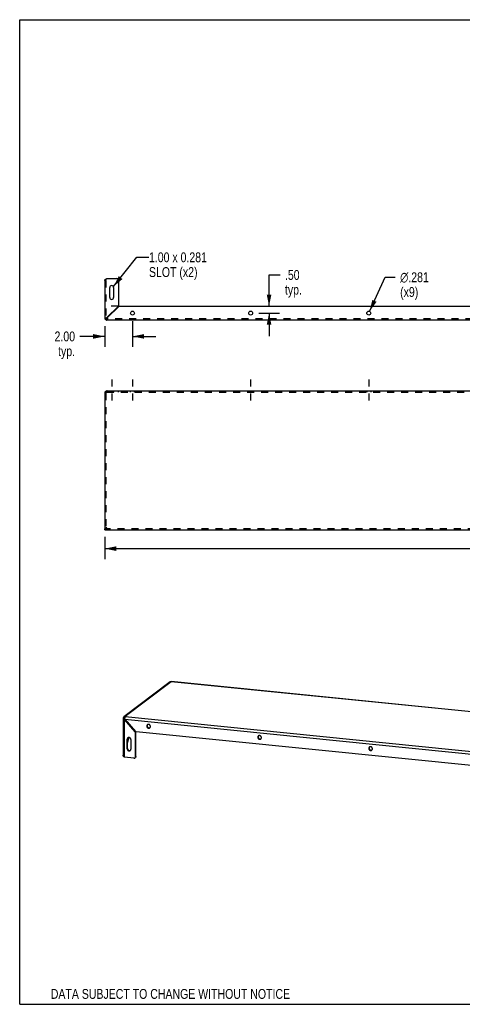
# Model space of a CAD drawing. Header units: inches. Extents: x 0 to 91.7, y 0 to 70.8.
# Tile 1 of 3: x 0 to 31.9, y 0 to 70.8. Entities that reach past the tile are written whole.
import ezdxf

# ---------------------------------------------------------------- set-up
doc = ezdxf.new("R2010")
doc.units = ezdxf.units.IN
doc.header["$LTSCALE"] = 5.041667
doc.header["$MEASUREMENT"] = 0
doc.linetypes.add('DASHED', pattern=[0.2, 0.1, -0.1])
doc.linetypes.add('HIDDEN', pattern=[0.2, 0.1, -0.1])
doc.layers.get('0').update_dxf_attribs({"linetype": 'CONTINUOUS'})
doc.layers.add('DEFAULT_2', color=8, linetype='HIDDEN')
doc.layers.add('DIMENSIONS', color=7, linetype='CONTINUOUS')
doc.styles.get("Standard").update_dxf_attribs({"font": 'txt', "width": 0.8})
doc.styles.add('TEXTSTYLE_1', font='gdt', dxfattribs={"width": 0.8})
doc.dimstyles.new('DIMSTYLE_1', dxfattribs={"dimtxt": 0.708333, "dimasz": 0.833333, "dimexe": 0.09, "dimexo": 0.07, "dimgap": 0.0425, "dimtad": 0, "dimtih": 1, "dimtoh": 1, "dimzin": 4, "dimdsep": 46, "dimtxsty": 'Standard', "dimblk": '_FILLED', "dimblk1": '_FILLED', "dimblk2": '_FILLED', "dimcen": 0.09, "dimadec": 0, "dimazin": 0, "dimtfac": 1, "dimtofl": 0, "dimtmove": 0, "dimatfit": 3, "dimldrblk": '_FILLED', "dimfxl": 1, "dimtolj": 1, "dimtzin": 4, "dimarcsym": 0})
doc.dimstyles.new('DIMSTYLE_2', dxfattribs={"dimtxt": 0.708333, "dimasz": 0.833333, "dimexe": 0.09, "dimexo": 0.07, "dimgap": 0.09, "dimtad": 0, "dimtih": 1, "dimtoh": 1, "dimdec": 3, "dimzin": 4, "dimdsep": 46, "dimtxsty": 'Standard', "dimblk": '_FILLED', "dimblk1": '_FILLED', "dimblk2": '_FILLED', "dimcen": 0.09, "dimadec": 0, "dimazin": 0, "dimtfac": 1, "dimtdec": 3, "dimtofl": 0, "dimtmove": 0, "dimatfit": 3, "dimldrblk": '_FILLED', "dimfxl": 1, "dimtolj": 1, "dimtzin": 4, "dimarcsym": 0})
doc.dimstyles.get("Standard").update_dxf_attribs({"dimtxt": 0.708333, "dimasz": 0.833333, "dimexe": 0.09, "dimexo": 0.07, "dimgap": 0.09, "dimtad": 0, "dimtih": 1, "dimtoh": 1, "dimzin": 4, "dimdsep": 46, "dimtxsty": 'Standard', "dimblk": '_FILLED', "dimblk1": '_FILLED', "dimblk2": '_FILLED', "dimcen": 0.09, "dimadec": 0, "dimazin": 0, "dimtp": 0.01, "dimtm": 0.01, "dimtfac": 1, "dimtofl": 0, "dimtmove": 0, "dimatfit": 3, "dimldrblk": '_FILLED', "dimfxl": 1, "dimtolj": 1, "dimtzin": 4, "dimarcsym": 0})

# ---------------------------------------------------------------- blocks, each defined once
blk = doc.blocks.new('_FILLED')
at = {"color": 0, "linetype": 'ByBlock'}
blk.add_solid([(0, 0), (-1, 0.2), (-1, -0.2)], dxfattribs=at)
blk = doc.blocks.new('*D2')
at = {"layer": 'DIMENSIONS', "color": 2, "linetype": 'Continuous'}
for p, q in [((6.12, 33.62), (6.12, 32.031)), ((78.12, 33.62), (78.12, 32.031)), ((6.12, 32.781), (40.349, 32.781)), ((78.12, 32.781), (43.89, 32.781))]:
    blk.add_line(p, q, dxfattribs=at)
at = {"layer": 'DIMENSIONS', "color": 2, "linetype": 'Continuous', "xscale": 0.8333333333, "yscale": 0.8333333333, "zscale": 0.8333333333, "rotation": 180}
blk.add_blockref('_FILLED', (6.12, 32.781), dxfattribs=at)
at = {"layer": 'DIMENSIONS', "color": 2, "linetype": 'Continuous', "xscale": 0.8333333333, "yscale": 0.8333333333, "zscale": 0.8333333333}
blk.add_blockref('_FILLED', (78.12, 32.781), dxfattribs=at)
at = {"layer": 'DIMENSIONS', "color": 2, "linetype": 'Continuous', "insert": (42.12, 33.135), "char_height": 0.7083, "width": 2.83333, "attachment_point": 2, "line_spacing_factor": 0.9}
blk.add_mtext('72.00', dxfattribs=at)
blk = doc.blocks.new('*D5')
at = {"layer": 'DIMENSIONS', "color": 2, "linetype": 'Continuous'}
for p, q in [((8.12, 49.14), (8.12, 47.299)), ((6.12, 48.796), (6.12, 47.299)), ((6.12, 48.049), (4.338, 48.049)), ((8.12, 48.049), (9.786, 48.049))]:
    blk.add_line(p, q, dxfattribs=at)
at = {"layer": 'DIMENSIONS', "color": 2, "linetype": 'Continuous', "xscale": 0.8333333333, "yscale": 0.8333333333, "zscale": 0.8333333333}
blk.add_blockref('_FILLED', (6.12, 48.049), dxfattribs=at)
at = {"layer": 'DIMENSIONS', "color": 2, "linetype": 'Continuous', "xscale": 0.8333333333, "yscale": 0.8333333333, "zscale": 0.8333333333, "rotation": 180}
blk.add_blockref('_FILLED', (8.12, 48.049), dxfattribs=at)
at = {"layer": 'DIMENSIONS', "color": 2, "linetype": 'Continuous', "insert": (3.984, 48.403), "char_height": 0.7083, "width": 2.26667, "attachment_point": 3, "line_spacing_factor": 0.9}
blk.add_mtext('2.00\\Ptyp.', dxfattribs=at)
blk = doc.blocks.new('*D7')
at = {"layer": 'DIMENSIONS', "color": 2, "linetype": 'Continuous'}
for p, q in [((17.944, 50.223), (17.944, 52.469)), ((17.944, 52.469), (18.732, 52.469)), ((7.751, 50.223), (18.694, 50.223)), ((17.203, 49.723), (18.694, 49.723)), ((17.944, 49.723), (17.944, 48.057))]:
    blk.add_line(p, q, dxfattribs=at)
at = {"layer": 'DIMENSIONS', "color": 2, "linetype": 'Continuous', "xscale": 0.8333333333, "yscale": 0.8333333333, "zscale": 0.8333333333}
for p, rotation in [((17.944, 50.223), 270), ((17.944, 49.723), 90)]:
    blk.add_blockref('_FILLED', p, dxfattribs=dict(at, rotation=rotation))
at = {"layer": 'DIMENSIONS', "color": 2, "linetype": 'Continuous', "insert": (19.087, 52.823), "char_height": 0.7083, "width": 2.26667, "attachment_point": 1, "line_spacing_factor": 0.9}
blk.add_mtext('.50\\Ptyp.', dxfattribs=at)
blk = doc.blocks.new('*D8')
at = {"layer": 'DIMENSIONS', "color": 2, "linetype": 'Continuous'}
for p, q in [((25.178, 49.851), (26.308, 52.304)), ((26.308, 52.304), (27.022, 52.304))]:
    blk.add_line(p, q, dxfattribs=at)
at = {"layer": 'DIMENSIONS', "color": 2, "linetype": 'Continuous', "xscale": 0.8333333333, "yscale": 0.8333333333, "zscale": 0.8333333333, "rotation": 245.2687381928}
blk.add_blockref('_FILLED', (25.178, 49.851), dxfattribs=at)
at = {"layer": 'DIMENSIONS', "color": 2, "linetype": 'Continuous', "insert": (27.377, 52.659), "char_height": 0.70833, "width": 3.21111, "attachment_point": 1, "line_spacing_factor": 0.9, "style": 'TEXTSTYLE_1'}
blk.add_mtext('{\\Fgdt;n}\\Ftxt;.281\\P(x9)', dxfattribs=at)

msp = doc.modelspace()

# ---------------------------------------------------------------- linework, layer by layer
at = {"color": 7, "linetype": 'Continuous'}
for p, q in [((0, 0), (0, 70.8333)), ((0, 70.8333), (91.6667, 70.8333)), ((7.1676, 50.2235), (7.0976, 50.2235)), ((6.1836, 49.2875), (6.2296, 49.3335)), ((6.26, 49.3795), (6.2444, 49.3795)), ((6.2678, 49.3905), (6.2756, 49.4015)), ((6.283, 49.369), (6.2756, 49.3639)), ((6.2756, 49.3639), (6.2756, 49.3483)), ((6.2977, 49.3795), (6.283, 49.369)), ((6.2484, 44.1024), (6.2444, 44.1219)), ((6.2756, 44.125), (6.2756, 44.1219)), ((6.1196, 34.125), (6.1196, 34.203)), ((6.2756, 34.281), (6.2621, 34.2724)), ((7.4813, 20.6199), (7.5185, 20.5958)), ((7.5379, 20.563), (7.5351, 20.5609)), ((7.5512, 20.5244), (7.5156, 20.5084)), ((7.5438, 20.4834), (7.5662, 20.5004)), ((9.1445, 20.0134), (9.1712, 20.0336)), ((7.7617, 18.8171), (7.8676, 19.1951)), ((8.3421, 19.6288), (8.3197, 19.6119)), ((8.3636, 19.5879), (8.3369, 19.5677)), ((8.3636, 17.8316), (8.3636, 19.5879)), ((17.1319, 19.212), (17.1586, 19.2322)), ((7.735, 19.0734), (7.7617, 19.0936)), ((7.735, 18.7278), (7.7617, 18.748)), ((7.7617, 18.4024), (7.7617, 19.0936)), ((25.1193, 18.4107), (25.146, 18.4309)), ((7.735, 18.3822), (7.7617, 18.4024)), ((8.3216, 17.7437), (8.2949, 17.7235)), ((8.3636, 17.8316), (8.3369, 17.8114)), ((0, 0), (91.6667, 0))]:
    msp.add_line(p, q, dxfattribs=at)
at = {"color": 3, "linetype": 'Continuous'}
for p, q in [((6.1196, 52.0675), (6.1196, 49.3795)), ((6.2513, 52.2079), (6.2756, 52.2235)), ((6.2756, 52.2235), (6.9946, 52.2235)), ((7.1196, 52.0985), (7.1196, 50.2714)), ((6.4791, 50.8485), (6.4791, 51.5675)), ((6.7601, 51.5675), (6.7601, 50.8485)), ((6.2756, 49.4015), (7.1013, 50.2272)), ((7.1234, 50.2051), (6.2977, 49.3795)), ((7.1676, 50.2235), (77.0717, 50.2235)), ((6.2444, 49.3795), (6.2548, 49.3868)), ((6.2548, 49.3868), (6.2756, 49.4015)), ((77.9636, 49.2235), (6.2756, 49.2235)), ((6.2977, 49.3795), (6.2903, 49.369)), ((6.1196, 43.969), (6.1196, 34.203)), ((6.2756, 44.125), (77.9636, 44.125)), ((6.2793, 44.1228), (6.2756, 44.1219)), ((6.1196, 34.125), (78.1196, 34.125)), ((10.8283, 23.1877), (7.503, 20.6694)), ((10.9106, 23.2043), (7.5971, 20.695)), ((78.3185, 16.4485), (10.8986, 23.2124)), ((78.2753, 16.446), (10.9106, 23.2043)), ((7.4411, 20.545), (7.4411, 17.9278)), ((7.5515, 20.588), (7.5497, 20.5777)), ((7.5971, 20.695), (74.9618, 13.9367)), ((7.5438, 17.7708), (7.5438, 20.4834)), ((8.3197, 19.6119), (7.5438, 20.4834)), ((7.5645, 20.5026), (8.3404, 19.631)), ((7.5645, 20.5026), (74.8877, 13.7484)), ((8.3369, 17.8114), (8.3369, 19.5677)), ((74.0703, 13.0191), (8.3819, 19.6092)), ((7.735, 18.3822), (7.735, 19.0734)), ((7.9991, 19.0469), (7.9991, 18.3557)), ((8.2194, 17.703), (7.5438, 17.7708))]:
    msp.add_line(p, q, dxfattribs=at)
at = {"color": 2, "linetype": 'DASHED'}
for p, q in [((6.6196, 44.9583), (6.6196, 43.2137)), ((8.1196, 44.9583), (8.1196, 43.2137)), ((16.6196, 44.9583), (16.6196, 43.2137)), ((25.1196, 44.9583), (25.1196, 43.2137))]:
    msp.add_line(p, q, dxfattribs=at)
at = {"color": 3, "linetype": 'Continuous'}
for points in [[(6.1196, 52.0675), (6.1201, 52.0752), (6.1215, 52.083), (6.1239, 52.0908), (6.1273, 52.0987), (6.1315, 52.1065), (6.1366, 52.1143), (6.1426, 52.122), (6.1494, 52.1298), (6.157, 52.1376), (6.1653, 52.1455), (6.1743, 52.1533), (6.184, 52.1611), (6.1941, 52.1689), (6.2048, 52.1766), (6.2159, 52.1844), (6.2274, 52.1922), (6.2392, 52.2001), (6.2513, 52.2079)], [(6.1836, 49.2874), (6.1825, 49.2948), (6.182, 49.3022), (6.1823, 49.3095), (6.1833, 49.3167), (6.1848, 49.3236), (6.187, 49.3303), (6.1897, 49.3367), (6.193, 49.3428), (6.1967, 49.3486), (6.2009, 49.3539), (6.2055, 49.3588), (6.2104, 49.3632), (6.2156, 49.3671), (6.2211, 49.3706), (6.2268, 49.3736), (6.2327, 49.376), (6.2385, 49.378), (6.2444, 49.3795)], [(6.2756, 49.3483), (6.2742, 49.3424), (6.2722, 49.3365), (6.2697, 49.3307), (6.2667, 49.325), (6.2633, 49.3195), (6.2593, 49.3142), (6.2549, 49.3093), (6.2501, 49.3048), (6.2448, 49.3006), (6.239, 49.2968), (6.2329, 49.2935), (6.2264, 49.2908), (6.2198, 49.2887), (6.2128, 49.2871), (6.2057, 49.2861), (6.1983, 49.2859), (6.191, 49.2863), (6.1836, 49.2874)], [(6.2903, 49.369), (6.2793, 49.3534), (6.2756, 49.3483)], [(6.1836, 44.055), (6.1825, 44.0612), (6.182, 44.067), (6.1823, 44.0726), (6.1833, 44.0779), (6.1848, 44.0829), (6.187, 44.0876), (6.1897, 44.092), (6.193, 44.0962), (6.1967, 44.1), (6.2009, 44.1036), (6.2055, 44.1068), (6.2104, 44.1098), (6.2156, 44.1125), (6.2211, 44.1149), (6.2268, 44.1171), (6.2327, 44.1189), (6.2385, 44.1205), (6.2444, 44.1219)], [(6.239, 44.0962), (6.2329, 44.092), (6.2264, 44.0876), (6.2198, 44.0829), (6.2128, 44.0779), (6.2057, 44.0726), (6.1983, 44.067), (6.191, 44.0612), (6.1836, 44.055)], [(6.2593, 44.1098), (6.2501, 44.1036), (6.239, 44.0962)], [(6.2756, 44.1219), (6.2742, 44.1205), (6.2722, 44.1189), (6.2697, 44.1171), (6.2667, 44.1149), (6.2633, 44.1125), (6.2593, 44.1098)], [(6.2977, 44.125), (6.294, 44.1249), (6.2903, 44.1247), (6.2866, 44.1242), (6.283, 44.1236), (6.2793, 44.1228)], [(6.1196, 34.125), (6.1267, 34.1254), (6.1338, 34.1266), (6.1409, 34.1286), (6.148, 34.1313), (6.1551, 34.1348), (6.1622, 34.1391), (6.1693, 34.1441), (6.1763, 34.1498), (6.1834, 34.1561), (6.1905, 34.1631), (6.1976, 34.1707), (6.2047, 34.1788), (6.2118, 34.1875), (6.2189, 34.1967), (6.226, 34.2062), (6.2331, 34.2162), (6.2402, 34.2265), (6.2473, 34.2371), (6.2543, 34.2478), (6.2614, 34.2588), (6.2756, 34.281)], [(6.2425, 34.2704), (6.2316, 34.2668), (6.221, 34.2633), (6.2107, 34.2597), (6.2008, 34.2562), (6.1913, 34.2527), (6.1822, 34.2491), (6.1735, 34.2456), (6.1653, 34.242), (6.1577, 34.2384), (6.1507, 34.2349), (6.1444, 34.2314), (6.1387, 34.2278), (6.1337, 34.2243), (6.1295, 34.2208), (6.1259, 34.2172), (6.1232, 34.2136), (6.1212, 34.2101), (6.12, 34.2065), (6.1196, 34.203)], [(6.2756, 34.281), (6.2645, 34.2775), (6.2425, 34.2704)], [(10.8922, 23.2067), (10.8831, 23.2068), (10.8742, 23.2061), (10.8654, 23.2046), (10.8569, 23.2024), (10.8488, 23.1995), (10.8411, 23.1958), (10.8337, 23.1915), (10.8283, 23.1877)], [(10.8986, 23.2124), (10.896, 23.2123), (10.8928, 23.2116), (10.8896, 23.21), (10.8862, 23.2077), (10.8851, 23.2068)], [(10.9106, 23.2043), (10.9014, 23.2059), (10.8922, 23.2067)], [(10.9106, 23.2043), (10.9078, 23.2075), (10.9049, 23.2099), (10.902, 23.2115), (10.899, 23.2123), (10.8986, 23.2124)], [(7.503, 20.6694), (7.495, 20.663), (7.4875, 20.656), (7.4805, 20.6486), (7.4739, 20.6407), (7.4679, 20.6324), (7.4624, 20.6237), (7.4575, 20.6147), (7.4532, 20.6053), (7.4496, 20.5957), (7.4466, 20.5858), (7.4442, 20.5758), (7.4425, 20.5656), (7.4415, 20.5553), (7.4411, 20.545)], [(7.4411, 20.545), (7.4414, 20.5424), (7.4425, 20.5395), (7.4442, 20.5366), (7.4467, 20.5337), (7.4498, 20.5309), (7.4537, 20.5281), (7.4582, 20.5255), (7.4634, 20.5229), (7.4692, 20.5204), (7.4756, 20.5181), (7.4826, 20.5158), (7.4901, 20.5137), (7.4982, 20.5118), (7.5066, 20.51), (7.5156, 20.5084)], [(7.5156, 20.5084), (7.5105, 20.5107), (7.5055, 20.5135), (7.5006, 20.5169), (7.496, 20.5209), (7.4917, 20.5254), (7.4877, 20.5304), (7.4841, 20.5358), (7.4809, 20.5418), (7.4782, 20.5482), (7.476, 20.5551), (7.4743, 20.5624), (7.4733, 20.57), (7.4729, 20.5778), (7.4731, 20.5859), (7.474, 20.5943), (7.4757, 20.6028), (7.4781, 20.6113), (7.4812, 20.6199)], [(7.5021, 20.6107), (7.5009, 20.6115), (7.496, 20.6145), (7.491, 20.6169), (7.4861, 20.6187), (7.4812, 20.6199)], [(7.5449, 20.5354), (7.5439, 20.5416), (7.5426, 20.5478), (7.541, 20.5541), (7.5389, 20.5605), (7.5365, 20.5667), (7.5337, 20.5728), (7.5306, 20.5787), (7.5271, 20.5844), (7.5233, 20.5898), (7.5192, 20.595), (7.5149, 20.5998), (7.5104, 20.6042), (7.5057, 20.6081), (7.5021, 20.6107)], [(7.5971, 20.695), (7.5867, 20.6957), (7.5763, 20.6956), (7.566, 20.6947), (7.5558, 20.6931), (7.5459, 20.6907), (7.5362, 20.6876), (7.5269, 20.6837), (7.5179, 20.6791), (7.5093, 20.6739), (7.503, 20.6694)], [(7.5497, 20.5777), (7.5481, 20.5672), (7.5468, 20.5567), (7.5457, 20.5461), (7.5449, 20.5354)], [(7.5971, 20.695), (7.5935, 20.6919), (7.5898, 20.6881), (7.5862, 20.6836), (7.5827, 20.6785), (7.5792, 20.6727), (7.5758, 20.6664), (7.5725, 20.6595), (7.5693, 20.652), (7.5663, 20.6441), (7.5634, 20.6356), (7.5606, 20.6268), (7.5581, 20.6176), (7.5557, 20.608), (7.5535, 20.5981), (7.5515, 20.588)], [(7.5438, 20.4834), (7.5389, 20.4875), (7.5341, 20.4916), (7.5293, 20.4957), (7.5247, 20.4999), (7.5201, 20.5041), (7.5156, 20.5084)], [(7.5449, 20.5354), (7.548, 20.5299), (7.5512, 20.5244), (7.5544, 20.5189), (7.5577, 20.5134), (7.5611, 20.508), (7.5645, 20.5026)], [(9.1917, 20.1121), (9.1901, 20.1109), (9.1832, 20.105), (9.1768, 20.0986), (9.1709, 20.0917), (9.1655, 20.0843), (9.1607, 20.0765), (9.1565, 20.0683), (9.1529, 20.0597), (9.1499, 20.0509), (9.1476, 20.0418), (9.1459, 20.0325), (9.1449, 20.023), (9.1445, 20.0134)], [(9.1445, 20.0134), (9.1449, 20.0037), (9.1459, 19.994), (9.1476, 19.9844), (9.1499, 19.9748), (9.1529, 19.9653), (9.1565, 19.9561), (9.1607, 19.947), (9.1655, 19.9382), (9.1709, 19.9298), (9.1768, 19.9217), (9.1832, 19.914), (9.1901, 19.9067), (9.1975, 19.8999), (9.2052, 19.8937), (9.2133, 19.8879), (9.2217, 19.8828), (9.2304, 19.8782), (9.2394, 19.8743), (9.2485, 19.871), (9.2578, 19.8683), (9.2672, 19.8664), (9.2766, 19.8651), (9.286, 19.8645), (9.2954, 19.8646), (9.3046, 19.8653), (9.3138, 19.8668), (9.3227, 19.869), (9.3314, 19.8718), (9.3398, 19.8752), (9.348, 19.8793), (9.3557, 19.8841), (9.3614, 19.8881)], [(9.4086, 19.9869), (9.4083, 19.9966), (9.4073, 20.0062), (9.4056, 20.0159), (9.4033, 20.0255), (9.4003, 20.0349), (9.3967, 20.0442), (9.3924, 20.0532), (9.3876, 20.062), (9.3823, 20.0705), (9.3764, 20.0786), (9.3699, 20.0863), (9.363, 20.0935), (9.3557, 20.1003), (9.348, 20.1066), (9.3398, 20.1123), (9.3314, 20.1175), (9.3227, 20.122), (9.3138, 20.126), (9.3046, 20.1293), (9.2954, 20.1319), (9.286, 20.1339), (9.2766, 20.1352), (9.2672, 20.1358), (9.2578, 20.1357), (9.2485, 20.1349), (9.2394, 20.1334), (9.2304, 20.1313), (9.2217, 20.1285), (9.2133, 20.125), (9.2052, 20.1209), (9.1975, 20.1162), (9.1917, 20.1121)], [(9.3614, 19.8881), (9.363, 19.8894), (9.3699, 19.8953), (9.3764, 19.9017), (9.3823, 19.9086), (9.3876, 19.916), (9.3924, 19.9238), (9.3967, 19.932), (9.4003, 19.9405), (9.4033, 19.9494), (9.4056, 19.9585), (9.4073, 19.9678), (9.4083, 19.9773), (9.4086, 19.9869)], [(7.7822, 19.1721), (7.7806, 19.1709), (7.7737, 19.165), (7.7673, 19.1586), (7.7613, 19.1517), (7.756, 19.1443), (7.7512, 19.1365), (7.7469, 19.1283), (7.7433, 19.1197), (7.7404, 19.1109), (7.738, 19.1018), (7.7363, 19.0924), (7.7353, 19.083), (7.735, 19.0734)], [(7.9991, 19.0469), (7.9987, 19.0566), (7.9977, 19.0662), (7.996, 19.0759), (7.9937, 19.0855), (7.9907, 19.0949), (7.9871, 19.1042), (7.9829, 19.1132), (7.9781, 19.122), (7.9727, 19.1304), (7.9668, 19.1385), (7.9604, 19.1462), (7.9535, 19.1535), (7.9462, 19.1603), (7.9384, 19.1666), (7.9303, 19.1723), (7.9219, 19.1775), (7.9132, 19.182), (7.9042, 19.186), (7.8951, 19.1893), (7.8858, 19.1919), (7.8765, 19.1939), (7.867, 19.1952), (7.8576, 19.1958), (7.8482, 19.1957), (7.839, 19.1949), (7.8298, 19.1934), (7.8209, 19.1913), (7.8122, 19.1885), (7.8038, 19.185), (7.7957, 19.1809), (7.7879, 19.1762), (7.7822, 19.1721)], [(8.3369, 19.5677), (8.3367, 19.5724), (8.3362, 19.5771), (8.3353, 19.5819), (8.334, 19.5865), (8.3324, 19.5911), (8.3305, 19.5956), (8.3282, 19.5999), (8.3257, 19.6041), (8.3228, 19.6081), (8.3197, 19.6119)], [(8.3404, 19.631), (8.3438, 19.6275), (8.3474, 19.6242), (8.3513, 19.6212), (8.3553, 19.6185), (8.3595, 19.6161), (8.3638, 19.614), (8.3682, 19.6123), (8.3727, 19.6109), (8.3773, 19.6099), (8.3819, 19.6092)], [(17.1791, 19.3108), (17.1775, 19.3095), (17.1706, 19.3037), (17.1642, 19.2973), (17.1583, 19.2903), (17.1529, 19.283), (17.1481, 19.2751), (17.1439, 19.2669), (17.1403, 19.2584), (17.1373, 19.2496), (17.135, 19.2404), (17.1333, 19.2311), (17.1323, 19.2217), (17.1319, 19.212)], [(17.1319, 19.212), (17.1323, 19.2023), (17.1333, 19.1927), (17.135, 19.183), (17.1373, 19.1735), (17.1403, 19.164), (17.1439, 19.1547), (17.1481, 19.1457), (17.1529, 19.1369), (17.1583, 19.1285), (17.1642, 19.1204), (17.1706, 19.1127), (17.1775, 19.1054), (17.1848, 19.0986), (17.1926, 19.0923), (17.2007, 19.0866), (17.2091, 19.0814), (17.2178, 19.0769), (17.2268, 19.0729), (17.2359, 19.0696), (17.2452, 19.067), (17.2545, 19.065), (17.264, 19.0637), (17.2734, 19.0631), (17.2827, 19.0632), (17.292, 19.064), (17.3012, 19.0655), (17.3101, 19.0676), (17.3188, 19.0704), (17.3272, 19.0739), (17.3353, 19.078), (17.3431, 19.0827), (17.3488, 19.0868)], [(17.396, 19.1856), (17.3956, 19.1952), (17.3946, 19.2049), (17.393, 19.2146), (17.3906, 19.2241), (17.3877, 19.2336), (17.3841, 19.2429), (17.3798, 19.2519), (17.375, 19.2607), (17.3697, 19.2691), (17.3637, 19.2772), (17.3573, 19.2849), (17.3504, 19.2922), (17.3431, 19.299), (17.3353, 19.3053), (17.3272, 19.311), (17.3188, 19.3161), (17.3101, 19.3207), (17.3012, 19.3247), (17.292, 19.328), (17.2827, 19.3306), (17.2734, 19.3326), (17.264, 19.3339), (17.2545, 19.3345), (17.2452, 19.3344), (17.2359, 19.3336), (17.2268, 19.3321), (17.2178, 19.33), (17.2091, 19.3272), (17.2007, 19.3237), (17.1926, 19.3196), (17.1848, 19.3149), (17.1791, 19.3108)], [(17.3488, 19.0868), (17.3504, 19.0881), (17.3573, 19.0939), (17.3637, 19.1003), (17.3697, 19.1073), (17.375, 19.1146), (17.3798, 19.1224), (17.3841, 19.1306), (17.3877, 19.1392), (17.3906, 19.148), (17.393, 19.1571), (17.3946, 19.1665), (17.3956, 19.1759), (17.396, 19.1856)], [(25.1665, 18.5095), (25.1649, 18.5082), (25.158, 18.5023), (25.1516, 18.4959), (25.1457, 18.489), (25.1403, 18.4816), (25.1355, 18.4738), (25.1313, 18.4656), (25.1276, 18.4571), (25.1247, 18.4482), (25.1223, 18.4391), (25.1207, 18.4298), (25.1197, 18.4203), (25.1193, 18.4107)], [(25.3834, 18.3842), (25.383, 18.3939), (25.382, 18.4036), (25.3804, 18.4132), (25.378, 18.4228), (25.375, 18.4323), (25.3714, 18.4415), (25.3672, 18.4506), (25.3624, 18.4593), (25.357, 18.4678), (25.3511, 18.4759), (25.3447, 18.4836), (25.3378, 18.4909), (25.3305, 18.4977), (25.3227, 18.5039), (25.3146, 18.5097), (25.3062, 18.5148), (25.2975, 18.5194), (25.2885, 18.5233), (25.2794, 18.5266), (25.2701, 18.5293), (25.2608, 18.5312), (25.2513, 18.5325), (25.2419, 18.5331), (25.2326, 18.533), (25.2233, 18.5323), (25.2141, 18.5308), (25.2052, 18.5286), (25.1965, 18.5258), (25.1881, 18.5224), (25.18, 18.5182), (25.1722, 18.5135), (25.1665, 18.5095)], [(7.5438, 17.7708), (7.5325, 17.7796), (7.5216, 17.7886), (7.511, 17.7978), (7.5011, 17.8073), (7.4917, 17.817), (7.483, 17.8269), (7.4751, 17.8369), (7.4678, 17.8471), (7.4614, 17.8575), (7.4557, 17.868), (7.451, 17.8787), (7.4472, 17.8894), (7.4443, 17.9001), (7.4423, 17.9109), (7.4413, 17.9218), (7.4411, 17.9278)], [(7.735, 18.3822), (7.7353, 18.3725), (7.7363, 18.3629), (7.738, 18.3532), (7.7404, 18.3436), (7.7433, 18.3342), (7.7469, 18.3249), (7.7512, 18.3159), (7.756, 18.3071), (7.7613, 18.2986), (7.7673, 18.2905), (7.7737, 18.2828), (7.7806, 18.2756), (7.7879, 18.2688), (7.7957, 18.2625), (7.8038, 18.2568), (7.8122, 18.2516), (7.8209, 18.2471), (7.8298, 18.2431), (7.839, 18.2398), (7.8482, 18.2372), (7.8576, 18.2352), (7.867, 18.2339), (7.8765, 18.2333), (7.8858, 18.2334), (7.8951, 18.2342), (7.9042, 18.2356), (7.9132, 18.2378), (7.9219, 18.2406), (7.9303, 18.2441), (7.9384, 18.2482), (7.9462, 18.2529), (7.9519, 18.257)], [(7.9519, 18.257), (7.9535, 18.2582), (7.9604, 18.2641), (7.9668, 18.2705), (7.9727, 18.2774), (7.9781, 18.2848), (7.9829, 18.2926), (7.9871, 18.3008), (7.9907, 18.3094), (7.9937, 18.3182), (7.996, 18.3273), (7.9977, 18.3366), (7.9987, 18.3461), (7.9991, 18.3557)], [(8.2194, 17.703), (8.2278, 17.7025), (8.2361, 17.7026), (8.2444, 17.7033), (8.2525, 17.7046), (8.2605, 17.7065), (8.2682, 17.709), (8.2757, 17.7121), (8.2829, 17.7157), (8.2898, 17.7199), (8.2949, 17.7235)], [(8.2949, 17.7235), (8.2963, 17.7247), (8.3025, 17.7299), (8.3082, 17.7356), (8.3134, 17.7417), (8.3182, 17.7483), (8.3225, 17.7553), (8.3263, 17.7625), (8.3295, 17.7702), (8.3321, 17.778), (8.3342, 17.7861), (8.3357, 17.7944), (8.3366, 17.8028), (8.3369, 17.8114)], [(25.1193, 18.4107), (25.1197, 18.401), (25.1207, 18.3914), (25.1223, 18.3817), (25.1247, 18.3721), (25.1276, 18.3627), (25.1313, 18.3534), (25.1355, 18.3444), (25.1403, 18.3356), (25.1457, 18.3271), (25.1516, 18.319), (25.158, 18.3113), (25.1649, 18.3041), (25.1722, 18.2973), (25.18, 18.291), (25.1881, 18.2853), (25.1965, 18.2801), (25.2052, 18.2756), (25.2141, 18.2716), (25.2233, 18.2683), (25.2326, 18.2657), (25.2419, 18.2637), (25.2513, 18.2624), (25.2608, 18.2618), (25.2701, 18.2619), (25.2794, 18.2627), (25.2885, 18.2642), (25.2975, 18.2663), (25.3062, 18.2691), (25.3146, 18.2726), (25.3227, 18.2767), (25.3305, 18.2814), (25.3362, 18.2855)], [(25.3362, 18.2855), (25.3378, 18.2867), (25.3447, 18.2926), (25.3511, 18.299), (25.357, 18.3059), (25.3624, 18.3133), (25.3672, 18.3211), (25.3714, 18.3293), (25.375, 18.3379), (25.378, 18.3467), (25.3804, 18.3558), (25.382, 18.3651), (25.383, 18.3746), (25.3834, 18.3842)]]:
    msp.add_lwpolyline(points, dxfattribs=at)
at = {"color": 7, "linetype": 'Continuous'}
for points in [[(6.2296, 49.3334), (6.229, 49.3376), (6.2288, 49.3417), (6.2291, 49.3458), (6.2298, 49.3498), (6.2309, 49.3536), (6.2323, 49.3573), (6.2341, 49.3608), (6.2362, 49.364), (6.2385, 49.367)], [(6.2632, 49.3424), (6.2602, 49.34), (6.2569, 49.3379), (6.2535, 49.3361), (6.2498, 49.3347), (6.246, 49.3336), (6.242, 49.3329), (6.2379, 49.3327), (6.2338, 49.3328), (6.2296, 49.3334)], [(6.2385, 49.367), (6.2412, 49.3697), (6.244, 49.3721), (6.247, 49.3742), (6.2501, 49.376)], [(6.2501, 49.376), (6.2534, 49.3775), (6.2567, 49.3786), (6.26, 49.3795)], [(6.26, 49.3795), (6.2652, 49.3868), (6.2678, 49.3905)], [(6.2703, 49.3508), (6.2682, 49.3478), (6.2659, 49.345), (6.2632, 49.3424)], [(6.2756, 49.3639), (6.2748, 49.3605), (6.2736, 49.3572), (6.2721, 49.354), (6.2703, 49.3508)], [(6.1196, 34.203), (6.1267, 34.2032), (6.1338, 34.2038), (6.1409, 34.2048), (6.148, 34.2062), (6.1551, 34.2079), (6.1622, 34.2101), (6.1693, 34.2125), (6.1763, 34.2154), (6.1834, 34.2186), (6.1905, 34.2221), (6.1976, 34.2259), (6.2047, 34.2299), (6.2118, 34.2343)], [(6.2118, 34.2343), (6.2189, 34.2388), (6.226, 34.2436), (6.2331, 34.2486), (6.2402, 34.2537), (6.2473, 34.259), (6.2543, 34.2644), (6.2614, 34.2699), (6.2756, 34.281)], [(6.2621, 34.2724), (6.2554, 34.268), (6.2489, 34.2637), (6.2426, 34.2593), (6.2366, 34.255), (6.2309, 34.2507), (6.2255, 34.2464), (6.2205, 34.242), (6.2159, 34.2377), (6.2139, 34.2356)], [(7.5377, 20.5466), (7.5364, 20.5505), (7.5356, 20.5546), (7.5351, 20.5589), (7.535, 20.5634), (7.5354, 20.5681), (7.5355, 20.5688)], [(7.5411, 20.5397), (7.5392, 20.543), (7.5377, 20.5466)], [(7.5458, 20.5338), (7.5455, 20.5341), (7.5432, 20.5367), (7.5411, 20.5397)], [(9.1922, 20.1045), (9.1874, 20.0967), (9.1832, 20.0885), (9.1795, 20.0799), (9.1766, 20.0711), (9.1742, 20.062), (9.1726, 20.0527), (9.1716, 20.0432), (9.1712, 20.0336)], [(9.1712, 20.0336), (9.1716, 20.0239), (9.1726, 20.0142), (9.1742, 20.0046), (9.1766, 19.995), (9.1795, 19.9855), (9.1832, 19.9763), (9.1874, 19.9672), (9.1922, 19.9584), (9.1976, 19.95), (9.2035, 19.9419), (9.2099, 19.9342), (9.2168, 19.9269), (9.2241, 19.9201), (9.2319, 19.9139), (9.24, 19.9081), (9.2484, 19.903), (9.2571, 19.8984), (9.2661, 19.8945), (9.2752, 19.8912), (9.2845, 19.8885), (9.2938, 19.8866), (9.3032, 19.8853), (9.3127, 19.8847), (9.322, 19.8848), (9.3313, 19.8855), (9.3404, 19.887), (9.3494, 19.8892)], [(9.2035, 20.1188), (9.1976, 20.1119), (9.1922, 20.1045)], [(9.3494, 19.8892), (9.3581, 19.892), (9.3665, 19.8954), (9.3738, 19.8991)], [(7.7826, 19.1645), (7.7778, 19.1567), (7.7736, 19.1485), (7.77, 19.1399), (7.767, 19.1311), (7.7647, 19.122), (7.763, 19.1126), (7.762, 19.1032), (7.7617, 19.0936)], [(7.7939, 19.1788), (7.788, 19.1719), (7.7826, 19.1645)], [(8.356, 19.6181), (8.3572, 19.6158), (8.3591, 19.6113), (8.3607, 19.6067), (8.3619, 19.6021), (8.3628, 19.5973), (8.3634, 19.5926), (8.3636, 19.5879)], [(17.1796, 19.3032), (17.1748, 19.2953), (17.1705, 19.2872), (17.1669, 19.2786), (17.164, 19.2698), (17.1616, 19.2607), (17.16, 19.2513), (17.1589, 19.2419), (17.1586, 19.2322)], [(17.1586, 19.2322), (17.1589, 19.2226), (17.16, 19.2129), (17.1616, 19.2032), (17.164, 19.1937), (17.1669, 19.1842), (17.1705, 19.1749), (17.1748, 19.1659), (17.1796, 19.1571), (17.1849, 19.1487), (17.1909, 19.1406), (17.1973, 19.1329), (17.2042, 19.1256), (17.2115, 19.1188), (17.2193, 19.1125), (17.2274, 19.1068), (17.2358, 19.1016), (17.2445, 19.0971), (17.2534, 19.0931), (17.2626, 19.0898), (17.2718, 19.0872), (17.2812, 19.0852), (17.2906, 19.0839), (17.3001, 19.0833), (17.3094, 19.0834), (17.3187, 19.0842), (17.3278, 19.0857), (17.3368, 19.0878)], [(17.1909, 19.3175), (17.1849, 19.3105), (17.1796, 19.3032)], [(17.3368, 19.0878), (17.3455, 19.0906), (17.3539, 19.0941), (17.3612, 19.0978)], [(25.167, 18.5018), (25.1621, 18.494), (25.1579, 18.4858), (25.1543, 18.4773), (25.1513, 18.4684), (25.149, 18.4593), (25.1473, 18.45), (25.1463, 18.4405), (25.146, 18.4309)], [(25.146, 18.4309), (25.1463, 18.4212), (25.1473, 18.4116), (25.149, 18.4019), (25.1513, 18.3923), (25.1543, 18.3829), (25.1579, 18.3736), (25.1621, 18.3646), (25.167, 18.3558), (25.1723, 18.3473), (25.1782, 18.3392), (25.1847, 18.3315), (25.1916, 18.3243), (25.1989, 18.3175), (25.2066, 18.3112), (25.2148, 18.3055), (25.2232, 18.3003), (25.2319, 18.2958), (25.2408, 18.2918), (25.25, 18.2885), (25.2592, 18.2859), (25.2686, 18.2839), (25.278, 18.2826), (25.2874, 18.282), (25.2968, 18.2821), (25.3061, 18.2829), (25.3152, 18.2844), (25.3242, 18.2865)], [(25.1782, 18.5161), (25.1723, 18.5092), (25.167, 18.5018)], [(7.7617, 18.4024), (7.762, 18.3927), (7.763, 18.3831), (7.7647, 18.3734), (7.767, 18.3638), (7.77, 18.3544), (7.7736, 18.3451), (7.7778, 18.3361), (7.7826, 18.3273), (7.788, 18.3188), (7.7939, 18.3107), (7.8004, 18.303), (7.8073, 18.2958), (7.8146, 18.289), (7.8223, 18.2827), (7.8304, 18.277), (7.8389, 18.2718), (7.8476, 18.2673), (7.8565, 18.2633), (7.8656, 18.26), (7.8749, 18.2574), (7.8843, 18.2554), (7.8937, 18.2541), (7.9031, 18.2535), (7.9125, 18.2536), (7.9218, 18.2544), (7.9309, 18.2558), (7.9398, 18.258)], [(7.9398, 18.258), (7.9486, 18.2608), (7.957, 18.2643), (7.9643, 18.268)], [(8.3636, 17.8316), (8.3633, 17.823), (8.3624, 17.8146), (8.3609, 17.8063), (8.3588, 17.7982), (8.3561, 17.7904), (8.3529, 17.7828), (8.3492, 17.7755), (8.3449, 17.7685), (8.3401, 17.7619), (8.3349, 17.7558), (8.3292, 17.7501), (8.323, 17.7449), (8.3216, 17.7437)], [(25.3242, 18.2865), (25.3329, 18.2893), (25.3413, 18.2928), (25.3486, 18.2965)]]:
    msp.add_lwpolyline(points, dxfattribs=at)
at = {"color": 3, "linetype": 'Continuous'}
for centre in [(8.1196, 49.7235), (16.6196, 49.7235), (25.1196, 49.7235)]:
    msp.add_circle(centre, 0.1405, dxfattribs=at)
for centre, radius, start, end in [((6.9946, 52.0985), 0.125, 0, 90), ((6.6196, 51.5675), 0.1405, 0, 180), ((6.6196, 50.8485), 0.1405, 180, 360), ((7.0571, 50.2714), 0.0625, 315, 360), ((7.1676, 50.161), 0.0625, 90, 135), ((6.2756, 49.3795), 0.156, 180, 270), ((6.2756, 43.969), 0.156, 90, 180)]:
    msp.add_arc(centre, radius, start, end, dxfattribs=at)
at = {"layer": 'DEFAULT_2', "color": 8, "linetype": 'HIDDEN'}
for p, q in [((6.1196, 52.0675), (6.1976, 52.0675)), ((6.1976, 52.0675), (6.1976, 49.3795)), ((7.0976, 50.2235), (6.1196, 50.2235)), ((6.1196, 49.3795), (6.1338, 49.3573)), ((6.1196, 49.3795), (6.1338, 49.3684)), ((6.1196, 49.3795), (6.1976, 49.3795)), ((6.2756, 49.2235), (6.2756, 49.3015)), ((77.9636, 49.3015), (6.2756, 49.3015)), ((6.1196, 43.969), (6.1976, 43.969)), ((6.1836, 44.055), (6.2296, 44.012)), ((6.1976, 43.969), (6.1976, 34.203)), ((6.26, 44.0454), (6.2484, 44.1024)), ((6.2659, 44.0383), (6.2569, 44.0323)), ((6.2756, 44.0454), (6.2756, 44.1219)), ((6.2756, 44.047), (77.9636, 44.047)), ((6.2977, 44.125), (6.2977, 44.047)), ((6.4791, 44.125), (6.4791, 44.047)), ((6.7601, 44.125), (6.7601, 44.047)), ((7.1196, 44.047), (7.1196, 44.125)), ((7.9791, 44.047), (7.9791, 44.125)), ((8.2601, 44.047), (8.2601, 44.125)), ((16.4791, 44.125), (16.4791, 44.047)), ((16.7601, 44.125), (16.7601, 44.047)), ((24.9791, 44.125), (24.9791, 44.047)), ((25.2601, 44.125), (25.2601, 44.047)), ((78.1196, 34.203), (6.1196, 34.203))]:
    msp.add_line(p, q, dxfattribs=at)
for points in [[(6.1976, 52.0675), (6.198, 52.0772), (6.1991, 52.0869), (6.201, 52.0967), (6.2036, 52.1065), (6.2068, 52.1162), (6.2108, 52.1259), (6.2153, 52.1357), (6.2205, 52.1455), (6.2261, 52.1552), (6.2323, 52.165), (6.2388, 52.1747), (6.2458, 52.1844), (6.253, 52.1942), (6.2604, 52.204), (6.268, 52.2137), (6.2756, 52.2235)], [(6.1338, 49.3684), (6.1409, 49.3629), (6.148, 49.3575), (6.1551, 49.3522), (6.1622, 49.347), (6.1693, 49.3421), (6.1763, 49.3373), (6.1834, 49.3327), (6.1905, 49.3284), (6.1976, 49.3243), (6.2047, 49.3205), (6.2118, 49.317), (6.2189, 49.3138), (6.226, 49.311), (6.2331, 49.3085), (6.2402, 49.3064), (6.2473, 49.3046), (6.2543, 49.3032), (6.2614, 49.3022), (6.2685, 49.3017), (6.2756, 49.3015)], [(6.1338, 49.3573), (6.1409, 49.3463), (6.148, 49.3355), (6.1551, 49.3249), (6.1622, 49.3146), (6.1693, 49.3047), (6.1763, 49.2951), (6.1834, 49.286), (6.1905, 49.2773), (6.1976, 49.2691), (6.2047, 49.2616), (6.2118, 49.2546), (6.2189, 49.2482), (6.226, 49.2425), (6.2331, 49.2375), (6.2402, 49.2333), (6.2473, 49.2298), (6.2543, 49.227), (6.2614, 49.225), (6.2685, 49.2238), (6.2756, 49.2235)], [(6.2296, 44.012), (6.229, 44.0155), (6.2288, 44.0187), (6.2291, 44.0218), (6.2298, 44.0247), (6.2309, 44.0274), (6.2323, 44.03), (6.2341, 44.0323), (6.2362, 44.0345), (6.2385, 44.0365), (6.2412, 44.0383), (6.244, 44.0399), (6.247, 44.0414), (6.2501, 44.0426), (6.2534, 44.0438), (6.2567, 44.0447), (6.26, 44.0454)], [(6.2569, 44.0323), (6.2535, 44.03), (6.2498, 44.0274), (6.246, 44.0247), (6.242, 44.0218), (6.2379, 44.0187), (6.2338, 44.0155), (6.2296, 44.012)], [(6.2756, 44.0454), (6.2748, 44.0447), (6.2736, 44.0438), (6.2721, 44.0426), (6.2703, 44.0414), (6.2682, 44.0399), (6.2659, 44.0383)], [(6.2977, 44.047), (6.294, 44.047), (6.2903, 44.0468), (6.2866, 44.0466), (6.283, 44.0463), (6.2793, 44.0459), (6.2756, 44.0454)], [(6.2139, 34.2356), (6.2117, 34.2333), (6.2081, 34.229), (6.2049, 34.2247), (6.2023, 34.2204), (6.2003, 34.216), (6.1988, 34.2117), (6.1979, 34.2073), (6.1976, 34.203)]]:
    msp.add_lwpolyline(points, dxfattribs=at)
for centre, radius, start, end in [((6.1496, 50.1935), 0.03, 90, 180), ((6.2756, 49.3795), 0.078, 180, 270), ((6.2756, 43.969), 0.078, 90, 180)]:
    msp.add_arc(centre, radius, start, end, dxfattribs=at)

# ---------------------------------------------------------------- texts
at = {"layer": 'DIMENSIONS', "color": 2, "linetype": 'Continuous', "char_height": 0.708333, "line_spacing_factor": 0.9}
for s, insert, width, attachment_point in [('1.00 x 0.281\\PSLOT (x2)', (9.3027, 54.0938), 6.8, 1), ('DATA SUBJECT TO CHANGE WITHOUT NOTICE', (10.8479, 1.1015), 20.966667, 2)]:
    msp.add_mtext(s, dxfattribs=dict(at, insert=insert, width=width, attachment_point=attachment_point))

# ---------------------------------------------------------------- dimensions: what is measured, and where the dimension line sits
at = {"layer": 'DIMENSIONS', "color": 2, "linetype": 'Continuous'}
dim = msp.add_linear_dim(base=(17.9437, 49.7235), p1=(7.6809, 50.2235), p2=(18.7637, 49.7235), angle=270, text='<>\\Ptyp.', dimstyle='DIMSTYLE_1', dxfattribs=at)
dim.commit()
dim.dimension.update_dxf_attribs({"geometry": '*D7', "text_midpoint": (20.2199, 51.9376), "dimtype": 160})
dim = msp.add_diameter_dim_2p(p1=(25.1784, 49.8511), p2=(25.0608, 49.5958), text='<>\\P(x9)', dimstyle='DIMSTYLE_2', dxfattribs=at)
dim.commit()
dim.dimension.update_dxf_attribs({"geometry": '*D8', "text_midpoint": (28.9821, 51.7731), "dimtype": 163})
dim = msp.add_linear_dim(base=(8.1196, 48.049), p1=(6.1196, 47.229), p2=(8.1196, 49.2101), text='<>\\Ptyp.', dimstyle='DIMSTYLE_1', dxfattribs=at)
dim.commit()
dim.dimension.update_dxf_attribs({"geometry": '*D5', "text_midpoint": (2.8503, 47.5178), "dimtype": 160})
dim = msp.add_linear_dim(base=(6.1196, 32.7806), p1=(78.1196, 33.6897), p2=(6.1196, 33.6897), angle=180, dimstyle='DIMSTYLE_1', dxfattribs=at)
dim.commit()
dim.dimension.update_dxf_attribs({"geometry": '*D2', "text_midpoint": (42.1196, 32.7806), "dimtype": 160})

# ---------------------------------------------------------------- leaders
at = {"layer": 'DIMENSIONS', "color": 2, "linetype": 'Continuous', "annotation_type": 0, "has_hookline": 1, "hookline_direction": 1, "text_width": 5.2007}
msp.add_leader([(6.7462, 51.6284), (8.4261, 53.7397), (9.3027, 53.7397)], dimstyle='Standard', override={"dimtad": 0}, dxfattribs=at)

doc.saveas('drawing.dxf')
